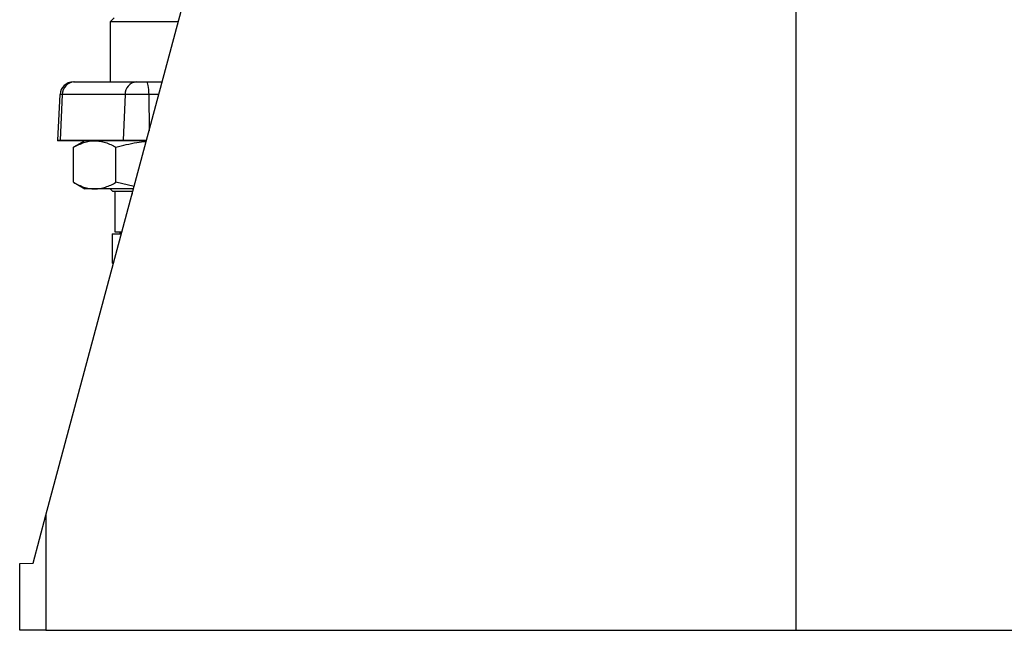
# Model space of a CAD drawing. Header units: millimetres. Extents: x 2565 to 4379, y 782 to 6178.
# Tile 1 of 10: x 2762 to 3497, y 782 to 1238. Entities that reach past the tile are written whole.
import ezdxf

# ---------------------------------------------------------------- set-up
doc = ezdxf.new("R2010")
doc.units = ezdxf.units.MM
doc.header["$LTSCALE"] = 2

msp = doc.modelspace()

# ---------------------------------------------------------------- linework, layer by layer
at = {"color": 7, "linetype": 'Continuous', "lineweight": 25}
for p, q in [((2781.19, 867.94), (3023.11, 1770.81)), ((3341.54, 1462.03), (3341.54, 781.92)), ((2832.22, 1239.92), (2829.22, 1236.92)), ((2829.22, 1236.92), (2829.22, 1191.92)), ((2880.06, 1236.92), (2829.22, 1236.92)), ((2801.65, 1191.92), (2802.4, 1191.92)), ((2802.4, 1191.92), (2848.55, 1191.92)), ((2848.55, 1191.92), (2856.22, 1191.92)), ((2856.22, 1191.92), (2868, 1191.92)), ((2791.66, 1182.44), (2789.88, 1148.44)), ((2793.39, 1182.44), (2791.78, 1148.44)), ((2840.31, 1182.44), (2793.39, 1182.44)), ((2840.31, 1182.44), (2838.84, 1148.44)), ((2857.95, 1182.44), (2840.31, 1182.44)), ((2791.78, 1148.44), (2838.84, 1148.44)), ((2791.77, 1147.92), (2789.86, 1147.92)), ((2838.83, 1147.92), (2791.77, 1147.92)), ((2810.22, 1147.92), (2801.71, 1143.01)), ((2801.71, 1116.83), (2801.71, 1143.01)), ((2833.47, 1116.83), (2833.47, 1143.01)), ((2856.21, 1147.92), (2838.83, 1147.92)), ((2801.71, 1116.83), (2810.22, 1111.92)), ((2817.59, 1111.92), (2810.22, 1111.92)), ((2846.56, 1111.92), (2817.59, 1111.92)), ((2829.22, 1111.92), (2831.22, 1109.92)), ((2847.03, 1113.68), (2833.47, 1116.83)), ((2846.03, 1109.92), (2831.22, 1109.92)), ((2832.72, 1109.92), (2832.72, 1079.92)), ((2832.99, 1079.92), (2832.99, 1109.92)), ((2845.49, 1109.92), (2845.49, 1107.93)), ((2830.58, 1078.32), (2830.58, 1056.61)), ((2830.58, 1078.32), (2837.56, 1078.32)), ((2832.72, 1079.92), (2832.99, 1079.92)), ((2832.99, 1079.92), (2837.99, 1079.92)), ((2837.03, 1079.92), (2836.11, 1078.32)), ((2830.58, 1056.61), (2831.64, 1056.23)), ((2831.65, 1056.26), (2830.58, 1056.61)), ((2771.58, 832.1), (2781.19, 867.94)), ((2781.19, 867.94), (2781.19, 781.92)), ((2761.54, 831.92), (2771.58, 832.1)), ((2761.54, 781.92), (2761.54, 831.92)), ((2781.19, 781.92), (2761.54, 781.92)), ((2781.19, 781.92), (3341.54, 781.92)), ((3341.54, 781.92), (3901.88, 781.92))]:
    msp.add_line(p, q, dxfattribs=at)
at = {"color": 8, "linetype": 'Continuous', "lineweight": 25}
for p, q in [((2793.39, 1182.44), (2791.66, 1182.44)), ((2857.95, 1182.44), (2858.2, 1155.36)), ((2865.46, 1182.44), (2857.95, 1182.44)), ((2789.88, 1148.44), (2791.78, 1148.44)), ((2838.84, 1148.44), (2856.35, 1148.44))]:
    msp.add_line(p, q, dxfattribs=at)
at = {"color": 7, "linetype": 'Continuous', "lineweight": 25, "flags": 128}
msp.add_lwpolyline([(2856.22, 1191.92), (2856.55, 1191.74), (2856.86, 1191.21), (2857.16, 1190.34), (2857.42, 1189.18), (2857.63, 1187.75), (2857.8, 1186.11), (2857.91, 1184.32), (2857.95, 1182.44)], dxfattribs=at)
at = {"color": 7, "linetype": 'Continuous', "lineweight": 25}
for centre, radius, start, end in [((2801.65, 1181.92), 10, 90, 177), ((2802.88, 1182.45), 9.49, 92.90092, 180.00282), ((2849.45, 1182.82), 9.15, 95.65395, 182.35248), ((2799.86, 1147.92), 10, 177, 180), ((2802.85, 1147.92), 11.08, 177.2936, 180.00014), ((2850.95, 1147.92), 12.12, 177.52512, 180.00021)]:
    msp.add_arc(centre, radius, start, end, dxfattribs=at)
for points, knots in [([(2801.71, 1143.01), (2803.01, 1143.76), (2804.31, 1144.44), (2806.95, 1145.65), (2808.27, 1146.18), (2812.24, 1147.46), (2814.9, 1147.92), (2817.59, 1147.92)], [0, 0, 0, 0, 0.25, 0.25, 0.5, 0.5, 1, 1, 1, 1]), ([(2817.59, 1147.92), (2818.26, 1147.92), (2818.94, 1147.89), (2820.28, 1147.78), (2820.96, 1147.69), (2822.99, 1147.35), (2824.33, 1147.02), (2828.3, 1145.73), (2830.9, 1144.49), (2833.47, 1143.01)], [0, 0, 0, 0, 0.125, 0.125, 0.25, 0.25, 0.5, 0.5, 1, 1, 1, 1]), ([(2833.47, 1143.01), (2838.62, 1144.38), (2846.07, 1146.37), (2853.72, 1147.19), (2856.08, 1147.45)], [0, 0, 0, 0, 0.6918072, 1, 1, 1, 1]), ([(2801.71, 1116.83), (2803.01, 1116.09), (2804.31, 1115.4), (2806.95, 1114.19), (2808.27, 1113.66), (2812.24, 1112.38), (2814.9, 1111.92), (2817.59, 1111.92)], [0, 0, 0, 0, 0.25, 0.25, 0.5, 0.5, 1, 1, 1, 1]), ([(2817.59, 1111.92), (2818.26, 1111.92), (2818.94, 1111.95), (2820.28, 1112.06), (2820.96, 1112.15), (2822.99, 1112.49), (2824.33, 1112.83), (2828.3, 1114.12), (2830.9, 1115.35), (2833.47, 1116.83)], [0, 0, 0, 0, 0.125, 0.125, 0.25, 0.25, 0.5, 0.5, 1, 1, 1, 1])]:
    msp.add_open_spline(points, degree=3, knots=knots, dxfattribs=at)

doc.saveas('drawing.dxf')
